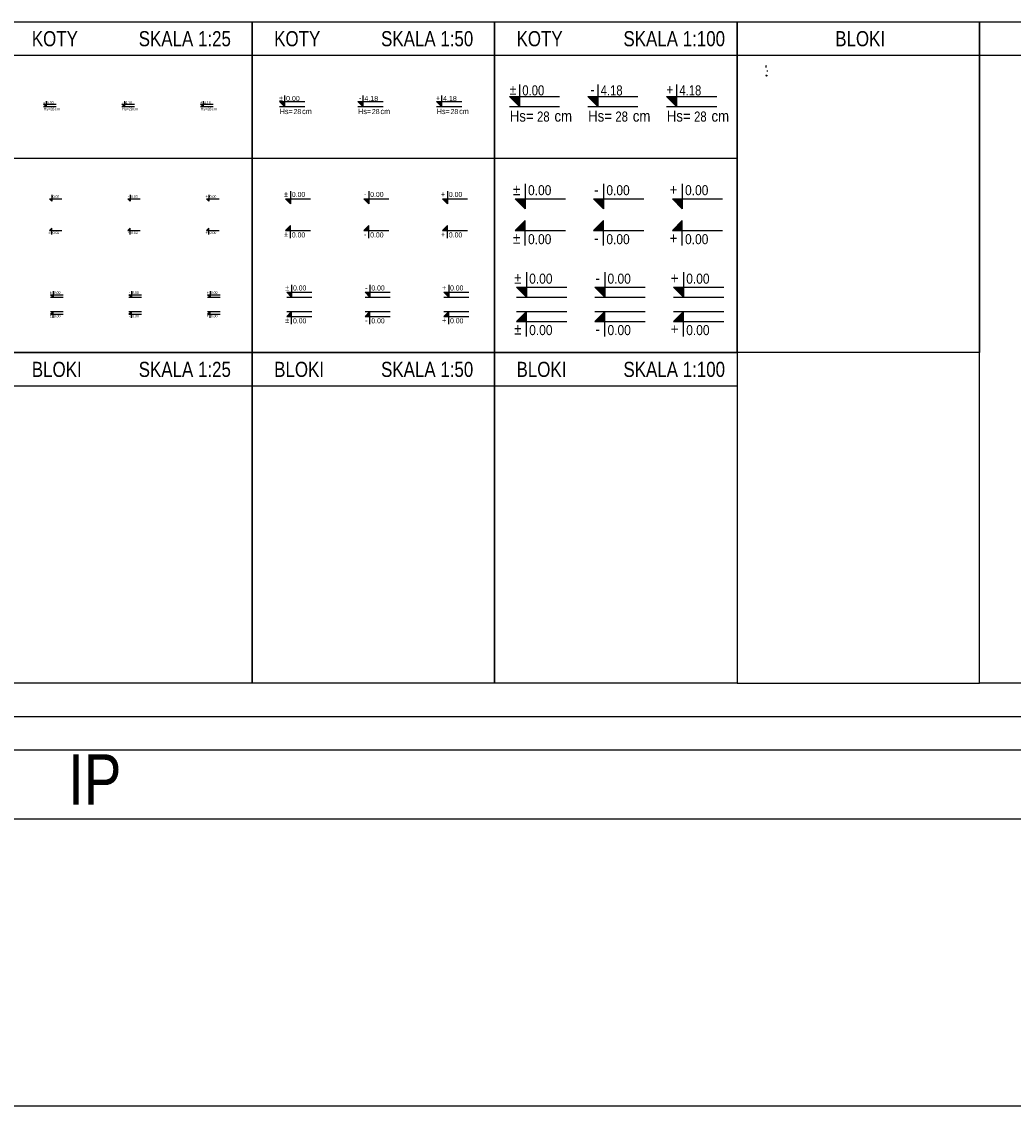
# Model space of a CAD drawing. Header units: millimetres. Extents: x -13852 to 21557, y -10038 to 8820.
# Tile 6 of 42: x -11908 to -9943, y 6670 to 8820. Entities that reach past the tile are written whole.
import ezdxf
from ezdxf.enums import TextEntityAlignment as Align

# ---------------------------------------------------------------- set-up
doc = ezdxf.new("R2010")
doc.units = ezdxf.units.MM
doc.layers.add('5', color=251, linetype='Continuous')
doc.layers.add('DIM', color=243, linetype='Continuous')
doc.styles.add('ARIAL', font='arial.ttf')
doc.styles.get("Standard").update_dxf_attribs({"font": 'arial.ttf'})

# ---------------------------------------------------------------- blocks, each defined once
blk = doc.blocks.new('kota')
blk.add_hatch(color=4).paths.add_polyline_path([(0, 20), (-19.7, 20), (0, 0)])
at = {"color": 4}
blk.add_lwpolyline([(0, 49.6), (0, 0), (-19.7, 20), (79.8, 20)], dxfattribs=at)
at = {"color": 4, "width": 0.85}
blk.add_attdef('ZNAK', text='', height=20, dxfattribs=at).set_placement((-9.8, 26.9), align=Align.RIGHT)
blk.add_attdef('RZEDNA', (5.5, 26.9), '', height=20, dxfattribs=at)
blk = doc.blocks.new('kota ____')
blk.add_hatch(color=4).paths.add_polyline_path([(0, 20), (-19.7, 20), (0, 0)])
at = {"color": 4}
blk.add_line((-19.7, 0), (79.8, 0), dxfattribs=at)
blk.add_lwpolyline([(0, 49.6), (0, 0), (-19.7, 20), (79.8, 20)], dxfattribs=at)
at = {"color": 4, "width": 0.85}
blk.add_attdef('ZNAK', text='', height=20, dxfattribs=at).set_placement((-9.8, 26.9), align=Align.RIGHT)
blk.add_attdef('RZEDNA', (5.5, 26.9), '', height=20, dxfattribs=at)
blk = doc.blocks.new('T1')
at = {"color": 243}
blk.add_line((0, -2), (0, 2), dxfattribs=at)
at = {"color": 243, "const_width": 0.5}
blk.add_lwpolyline([(-1.5, -1.4), (1.5, 1.4)], dxfattribs=at)
blk = doc.blocks.new('kota z H')
blk.add_hatch(color=4).paths.add_polyline_path([(0, 20), (-19.7, 20), (0, 0)])
at = {"color": 4}
blk.add_line((-19.7, 0), (79.8, 0), dxfattribs=at)
blk.add_lwpolyline([(0, 43.6), (0, 0), (-19.7, 20), (79.8, 20)], dxfattribs=at)
at = {"color": 4, "width": 0.85}
for s, p in [('Hs=', (-19, -29.8)), ('cm', (69.5, -29.8))]:
    blk.add_text(s, height=22, dxfattribs=at).set_placement(p)
at = {"color": 4, "ltscale": 8, "width": 0.85}
blk.add_attdef('ZNAK', text='', height=20, dxfattribs=at).set_placement((-6.2, 23.7), align=Align.RIGHT)
at = {"color": 4, "ltscale": 8, "width": 0.8}
for tag, p in [('RZEDNA', (5.8, 22.1)), ('STROP', (35, -29.8))]:
    blk.add_attdef(tag, p, '', height=20, dxfattribs=at)
blk = doc.blocks.new('strzalka')
at = {"color": 243}
blk.add_line((0, -1), (0, 1), dxfattribs=at)
blk.add_lwpolyline([(-2, 0, 0.733, 0, 0), (0, 0, 0, 0, 0)], format="xyseb", dxfattribs=at)
blk = doc.blocks.new('pret')
at = {"ltscale": 30}
blk.add_hatch(color=3, dxfattribs=at).paths.add_polyline_path([(0.9, 0, 1), (-0.9, 0, 1)])
at = {"color": 3, "ltscale": 30}
blk.add_circle((0, 0), 0.913, dxfattribs=at)

msp = doc.modelspace()

# ---------------------------------------------------------------- linework, layer by layer
at = {"layer": 'DIM'}
for p, q in [((-11931.142, 8753.384), (-11451.022, 8753.384)), ((-11451.022, 8753.384), (-10970.902, 8753.384)), ((-10970.902, 8753.384), (-1520.428, 8753.384)), ((-11931.142, 8549.403), (-11451.022, 8549.403)), ((-11451.022, 8549.403), (-10970.902, 8549.403)), ((-10970.902, 8549.403), (-10490.783, 8549.403)), ((-11931.142, 8097.993), (-11451.022, 8097.993)), ((-11451.022, 8097.993), (-10970.902, 8097.993)), ((-10970.902, 8097.993), (-10490.783, 8097.993)), ((-13851.621, 7376.4), (-1520.428, 7376.4)), ((-13851.621, 7239.571), (-1520.428, 7239.571))]:
    msp.add_line(p, q, dxfattribs=at)
at = {"layer": 'DIM', "color": 243}
msp.add_line((-10490.783, 7508.803), (-10010.663, 7508.803), dxfattribs=at)
at = {"layer": 'DIM'}
for points in [[(-11931.142, 8819.585), (-11451.022, 8819.585), (-11451.022, 8164.194), (-11931.142, 8164.194)], [(-11451.022, 8819.585), (-10970.902, 8819.585), (-10970.902, 8164.194), (-11451.022, 8164.194)], [(-10970.902, 8819.585), (-10490.783, 8819.585), (-10490.783, 8164.194), (-10970.902, 8164.194)], [(-10490.783, 8819.585), (-10010.663, 8819.585), (-10010.663, 8164.194), (-10490.783, 8164.194)], [(-11931.142, 8164.194), (-11451.022, 8164.194), (-11451.022, 7508.803), (-11931.142, 7508.803)], [(-11451.022, 8164.194), (-10970.902, 8164.194), (-10970.902, 7508.803), (-11451.022, 7508.803)], [(-10970.902, 8164.194), (-10490.783, 8164.194), (-10490.783, 7508.803), (-10970.902, 7508.803)]]:
    msp.add_lwpolyline(points, close=True, dxfattribs=at)
at = {"layer": 'DIM', "color": 243}
for points in [[(-10010.663, 8819.585), (-5418.021, 8819.585), (-5418.021, 7508.803), (-10010.663, 7508.803)], [(-13851.621, 7442.601), (-1520.428, 7442.601), (-1520.428, 6669.974), (-13851.621, 6669.974)]]:
    msp.add_lwpolyline(points, close=True, dxfattribs=at)

# ---------------------------------------------------------------- block references
msp.add_blockref('T1', (-10433.034, 8730.965))
at = {"ltscale": 30}
for p, values in [((-10921.882, 8651.338), {'RZEDNA': '0.00', 'STROP': '28', 'ZNAK': '%%P'}), ((-10766.703, 8651.338), {'RZEDNA': '4.18', 'STROP': '28', 'ZNAK': '-'}), ((-10610.805, 8651.338), {'RZEDNA': '4.18', 'STROP': '28', 'ZNAK': '+'})]:
    msp.add_blockref('kota z H', p, dxfattribs=at).add_auto_attribs(values)
for p, xscale, yscale, zscale, values in [((-11386.978, 8651.338), 0.4999999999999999, 0.4999999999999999, 0.4999999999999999, {'RZEDNA': '0.00', 'STROP': '28', 'ZNAK': '%%P'}), ((-11231.799, 8651.338), 0.4999999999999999, 0.4999999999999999, 0.4999999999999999, {'RZEDNA': '4.18', 'STROP': '28', 'ZNAK': '-'}), ((-11075.902, 8651.338), 0.4999999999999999, 0.4999999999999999, 0.4999999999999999, {'RZEDNA': '4.18', 'STROP': '28', 'ZNAK': '+'}), ((-11859.587, 8651.338), 0.2499999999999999, 0.2499999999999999, 0.2499999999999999, {'RZEDNA': '0.00', 'STROP': '28', 'ZNAK': '%%P'}), ((-11704.407, 8651.338), 0.2499999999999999, 0.2499999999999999, 0.2499999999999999, {'RZEDNA': '4.18', 'STROP': '28', 'ZNAK': '-'}), ((-11548.51, 8651.338), 0.2499999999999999, 0.2499999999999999, 0.2499999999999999, {'RZEDNA': '4.18', 'STROP': '28', 'ZNAK': '+'})]:
    msp.add_blockref('kota z H', p, dxfattribs=dict(at, xscale=xscale, yscale=yscale, zscale=zscale)).add_auto_attribs(values)
ref = msp.add_blockref('kota', (-10910.235, 8448.776))
ref.add_attrib('RZEDNA', '0.00', (-10904.763, 8475.654), dxfattribs={"color": 4, "height": 20, "width": 0.85})
ref.add_attrib('ZNAK', '%%p', dxfattribs={"color": 4, "height": 22, "width": 0.85}).set_placement((-10920.062, 8475.654), align=Align.RIGHT)
ref = msp.add_blockref('kota', (-10755.056, 8448.776))
ref.add_attrib('RZEDNA', '0.00', (-10749.584, 8475.654), dxfattribs={"color": 4, "height": 20, "width": 0.85})
ref.add_attrib('ZNAK', '-', dxfattribs={"color": 4, "height": 22, "width": 0.85}).set_placement((-10764.883, 8475.654), align=Align.RIGHT)
ref = msp.add_blockref('kota', (-10599.158, 8448.776))
ref.add_attrib('RZEDNA', '0.00', (-10593.687, 8475.654), dxfattribs={"color": 4, "height": 20, "width": 0.85})
ref.add_attrib('ZNAK', '+', dxfattribs={"color": 4, "height": 22, "width": 0.85}).set_placement((-10608.985, 8475.654), align=Align.RIGHT)
ref = msp.add_blockref('kota', (-11847.94, 8463.788), dxfattribs=dict(xscale=0.2499999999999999, yscale=0.2499999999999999, zscale=0.2499999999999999))
ref.add_attrib('RZEDNA', '0.00', (-11846.572, 8470.508), dxfattribs={"color": 4, "height": 5, "width": 0.85})
ref.add_attrib('ZNAK', '%%p', dxfattribs={"color": 4, "height": 5.5, "width": 0.85}).set_placement((-11850.396, 8470.508), align=Align.RIGHT)
ref = msp.add_blockref('kota', (-11692.761, 8463.788), dxfattribs=dict(xscale=0.2499999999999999, yscale=0.2499999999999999, zscale=0.2499999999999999))
ref.add_attrib('RZEDNA', '0.00', (-11691.393, 8470.508), dxfattribs={"color": 4, "height": 5, "width": 0.85})
ref.add_attrib('ZNAK', '-', dxfattribs={"color": 4, "height": 5.5, "width": 0.85}).set_placement((-11695.217, 8470.508), align=Align.RIGHT)
ref = msp.add_blockref('kota', (-11536.863, 8463.788), dxfattribs=dict(xscale=0.2499999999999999, yscale=0.2499999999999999, zscale=0.2499999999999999))
ref.add_attrib('RZEDNA', '0.00', (-11535.495, 8470.508), dxfattribs={"color": 4, "height": 5, "width": 0.85})
ref.add_attrib('ZNAK', '+', dxfattribs={"color": 4, "height": 5.5, "width": 0.85}).set_placement((-11539.32, 8470.508), align=Align.RIGHT)
ref = msp.add_blockref('kota', (-11375.332, 8458.784), dxfattribs=dict(xscale=0.4999999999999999, yscale=0.4999999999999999, zscale=0.4999999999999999))
ref.add_attrib('RZEDNA', '0.00', (-11372.596, 8472.223), dxfattribs={"color": 4, "height": 10, "width": 0.85})
ref.add_attrib('ZNAK', '%%p', dxfattribs={"color": 4, "height": 11, "width": 0.85}).set_placement((-11380.245, 8472.223), align=Align.RIGHT)
ref = msp.add_blockref('kota', (-11220.152, 8458.784), dxfattribs=dict(xscale=0.4999999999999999, yscale=0.4999999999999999, zscale=0.4999999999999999))
ref.add_attrib('RZEDNA', '0.00', (-11217.417, 8472.223), dxfattribs={"color": 4, "height": 10, "width": 0.85})
ref.add_attrib('ZNAK', '-', dxfattribs={"color": 4, "height": 11, "width": 0.85}).set_placement((-11225.066, 8472.223), align=Align.RIGHT)
ref = msp.add_blockref('kota', (-11064.255, 8458.784), dxfattribs=dict(xscale=0.4999999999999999, yscale=0.4999999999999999, zscale=0.4999999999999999))
ref.add_attrib('RZEDNA', '0.00', (-11061.519, 8472.223), dxfattribs={"color": 4, "height": 10, "width": 0.85})
ref.add_attrib('ZNAK', '+', dxfattribs={"color": 4, "height": 11, "width": 0.85}).set_placement((-11069.168, 8472.223), align=Align.RIGHT)
ref = msp.add_blockref('kota', (-11847.94, 8410.417), dxfattribs=dict(xscale=-0.2499999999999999, yscale=0.2499999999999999, zscale=0.2499999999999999, rotation=180))
ref.add_attrib('RZEDNA', '0.00', (-11846.572, 8398.697), dxfattribs={"color": 4, "height": 5, "width": 0.85})
ref.add_attrib('ZNAK', '%%p', dxfattribs={"color": 4, "height": 5.5, "width": 0.85}).set_placement((-11850.396, 8398.983), align=Align.RIGHT)
ref = msp.add_blockref('kota', (-11692.761, 8410.417), dxfattribs=dict(xscale=-0.2499999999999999, yscale=0.2499999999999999, zscale=0.2499999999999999, rotation=180))
ref.add_attrib('RZEDNA', '0.00', (-11691.393, 8398.697), dxfattribs={"color": 4, "height": 5, "width": 0.85})
ref.add_attrib('ZNAK', '-', dxfattribs={"color": 4, "height": 5.5, "width": 0.85}).set_placement((-11695.217, 8398.983), align=Align.RIGHT)
ref = msp.add_blockref('kota', (-11536.863, 8410.417), dxfattribs=dict(xscale=-0.2499999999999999, yscale=0.2499999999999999, zscale=0.2499999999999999, rotation=180))
ref.add_attrib('RZEDNA', '0.00', (-11535.495, 8398.697), dxfattribs={"color": 4, "height": 5, "width": 0.85})
ref.add_attrib('ZNAK', '+', dxfattribs={"color": 4, "height": 5.5, "width": 0.85}).set_placement((-11539.32, 8398.983), align=Align.RIGHT)
ref = msp.add_blockref('kota', (-11375.332, 8415.421), dxfattribs=dict(xscale=-0.4999999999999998, yscale=0.4999999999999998, zscale=0.4999999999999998, rotation=180))
ref.add_attrib('RZEDNA', '0.00', (-11372.596, 8391.982), dxfattribs={"color": 4, "height": 10, "width": 0.85})
ref.add_attrib('ZNAK', '%%p', dxfattribs={"color": 4, "height": 11, "width": 0.85}).set_placement((-11380.245, 8392.554), align=Align.RIGHT)
ref = msp.add_blockref('kota', (-11220.152, 8415.421), dxfattribs=dict(xscale=-0.4999999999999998, yscale=0.4999999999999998, zscale=0.4999999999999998, rotation=180))
ref.add_attrib('RZEDNA', '0.00', (-11217.417, 8391.982), dxfattribs={"color": 4, "height": 10, "width": 0.85})
ref.add_attrib('ZNAK', '-', dxfattribs={"color": 4, "height": 11, "width": 0.85}).set_placement((-11225.066, 8392.554), align=Align.RIGHT)
ref = msp.add_blockref('kota', (-11064.255, 8415.421), dxfattribs=dict(xscale=-0.4999999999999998, yscale=0.4999999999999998, zscale=0.4999999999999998, rotation=180))
ref.add_attrib('RZEDNA', '0.00', (-11061.519, 8391.982), dxfattribs={"color": 4, "height": 10, "width": 0.85})
ref.add_attrib('ZNAK', '+', dxfattribs={"color": 4, "height": 11, "width": 0.85}).set_placement((-11069.168, 8392.554), align=Align.RIGHT)
ref = msp.add_blockref('kota', (-10910.235, 8425.429), dxfattribs=dict(xscale=-1, rotation=180))
ref.add_attrib('RZEDNA', '0.00', (-10904.763, 8378.551), dxfattribs={"color": 4, "height": 20, "width": 0.85})
ref.add_attrib('ZNAK', '%%p', dxfattribs={"color": 4, "height": 22, "width": 0.85}).set_placement((-10920.062, 8379.694), align=Align.RIGHT)
ref = msp.add_blockref('kota', (-10755.056, 8425.429), dxfattribs=dict(xscale=-1, rotation=180))
ref.add_attrib('RZEDNA', '0.00', (-10749.584, 8378.551), dxfattribs={"color": 4, "height": 20, "width": 0.85})
ref.add_attrib('ZNAK', '-', dxfattribs={"color": 4, "height": 22, "width": 0.85}).set_placement((-10764.883, 8379.694), align=Align.RIGHT)
ref = msp.add_blockref('kota', (-10599.158, 8425.429), dxfattribs=dict(xscale=-1, rotation=180))
ref.add_attrib('RZEDNA', '0.00', (-10593.687, 8378.551), dxfattribs={"color": 4, "height": 20, "width": 0.85})
ref.add_attrib('ZNAK', '+', dxfattribs={"color": 4, "height": 22, "width": 0.85}).set_placement((-10608.985, 8379.694), align=Align.RIGHT)
ref = msp.add_blockref('kota ____', (-10907.929, 8273.401))
ref.add_attrib('RZEDNA', '0.00', (-10902.457, 8300.279), dxfattribs={"color": 4, "height": 20, "width": 0.85})
ref.add_attrib('ZNAK', '%%p', dxfattribs={"color": 4, "height": 22, "width": 0.85}).set_placement((-10917.756, 8300.279), align=Align.RIGHT)
ref = msp.add_blockref('kota ____', (-10752.75, 8273.401))
ref.add_attrib('RZEDNA', '0.00', (-10747.278, 8300.279), dxfattribs={"color": 4, "height": 20, "width": 0.85})
ref.add_attrib('ZNAK', '-', dxfattribs={"color": 4, "height": 22, "width": 0.85}).set_placement((-10762.576, 8300.279), align=Align.RIGHT)
ref = msp.add_blockref('kota ____', (-10596.852, 8273.401))
ref.add_attrib('RZEDNA', '0.00', (-10591.38, 8300.279), dxfattribs={"color": 4, "height": 20, "width": 0.85})
ref.add_attrib('ZNAK', '+', dxfattribs={"color": 4, "height": 22, "width": 0.85}).set_placement((-10606.679, 8300.279), align=Align.RIGHT)
ref = msp.add_blockref('kota ____', (-11373.025, 8273.401), dxfattribs=dict(xscale=0.4999999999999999, yscale=0.4999999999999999, zscale=0.4999999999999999))
ref.add_attrib('RZEDNA', '0.00', (-11370.29, 8286.84), dxfattribs={"color": 4, "height": 10, "width": 0.85})
ref.add_attrib('ZNAK', '%%p', dxfattribs={"color": 4, "height": 11, "width": 0.85}).set_placement((-11377.939, 8286.84), align=Align.RIGHT)
ref = msp.add_blockref('kota ____', (-11217.846, 8273.401), dxfattribs=dict(xscale=0.4999999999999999, yscale=0.4999999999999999, zscale=0.4999999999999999))
ref.add_attrib('RZEDNA', '0.00', (-11215.111, 8286.84), dxfattribs={"color": 4, "height": 10, "width": 0.85})
ref.add_attrib('ZNAK', '-', dxfattribs={"color": 4, "height": 11, "width": 0.85}).set_placement((-11222.76, 8286.84), align=Align.RIGHT)
ref = msp.add_blockref('kota ____', (-11061.949, 8273.401), dxfattribs=dict(xscale=0.4999999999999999, yscale=0.4999999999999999, zscale=0.4999999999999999))
ref.add_attrib('RZEDNA', '0.00', (-11059.213, 8286.84), dxfattribs={"color": 4, "height": 10, "width": 0.85})
ref.add_attrib('ZNAK', '+', dxfattribs={"color": 4, "height": 11, "width": 0.85}).set_placement((-11066.862, 8286.84), align=Align.RIGHT)
ref = msp.add_blockref('kota ____', (-11845.634, 8273.401), dxfattribs=dict(xscale=0.2499999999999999, yscale=0.2499999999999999, zscale=0.2499999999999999))
ref.add_attrib('RZEDNA', '0.00', (-11844.266, 8280.121), dxfattribs={"color": 4, "height": 5, "width": 0.85})
ref.add_attrib('ZNAK', '%%p', dxfattribs={"color": 4, "height": 5.5, "width": 0.85}).set_placement((-11848.09, 8280.121), align=Align.RIGHT)
ref = msp.add_blockref('kota ____', (-11690.454, 8273.401), dxfattribs=dict(xscale=0.2499999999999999, yscale=0.2499999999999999, zscale=0.2499999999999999))
ref.add_attrib('RZEDNA', '0.00', (-11689.087, 8280.121), dxfattribs={"color": 4, "height": 5, "width": 0.85})
ref.add_attrib('ZNAK', '-', dxfattribs={"color": 4, "height": 5.5, "width": 0.85}).set_placement((-11692.911, 8280.121), align=Align.RIGHT)
ref = msp.add_blockref('kota ____', (-11534.557, 8273.401), dxfattribs=dict(xscale=0.2499999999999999, yscale=0.2499999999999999, zscale=0.2499999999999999))
ref.add_attrib('RZEDNA', '0.00', (-11533.189, 8280.121), dxfattribs={"color": 4, "height": 5, "width": 0.85})
ref.add_attrib('ZNAK', '+', dxfattribs={"color": 4, "height": 5.5, "width": 0.85}).set_placement((-11537.013, 8280.121), align=Align.RIGHT)
ref = msp.add_blockref('kota ____', (-11845.634, 8245.224), dxfattribs=dict(xscale=-0.2499999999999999, yscale=0.2499999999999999, zscale=0.2499999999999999, rotation=180))
ref.add_attrib('RZEDNA', '0.00', (-11844.266, 8233.505), dxfattribs={"color": 4, "height": 5, "width": 0.85})
ref.add_attrib('ZNAK', '%%p', dxfattribs={"color": 4, "height": 5.5, "width": 0.85}).set_placement((-11848.09, 8233.79), align=Align.RIGHT)
ref = msp.add_blockref('kota ____', (-11690.454, 8245.224), dxfattribs=dict(xscale=-0.2499999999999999, yscale=0.2499999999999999, zscale=0.2499999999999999, rotation=180))
ref.add_attrib('RZEDNA', '0.00', (-11689.087, 8233.505), dxfattribs={"color": 4, "height": 5, "width": 0.85})
ref.add_attrib('ZNAK', '-', dxfattribs={"color": 4, "height": 5.5, "width": 0.85}).set_placement((-11692.911, 8233.79), align=Align.RIGHT)
ref = msp.add_blockref('kota ____', (-11534.557, 8245.224), dxfattribs=dict(xscale=-0.2499999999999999, yscale=0.2499999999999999, zscale=0.2499999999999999, rotation=180))
ref.add_attrib('RZEDNA', '0.00', (-11533.189, 8233.505), dxfattribs={"color": 4, "height": 5, "width": 0.85})
ref.add_attrib('ZNAK', '+', dxfattribs={"color": 4, "height": 5.5, "width": 0.85}).set_placement((-11537.013, 8233.79), align=Align.RIGHT)
ref = msp.add_blockref('kota ____', (-11373.025, 8245.224), dxfattribs=dict(xscale=-0.4999999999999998, yscale=0.4999999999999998, zscale=0.4999999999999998, rotation=180))
ref.add_attrib('RZEDNA', '0.00', (-11370.29, 8221.785), dxfattribs={"color": 4, "height": 10, "width": 0.85})
ref.add_attrib('ZNAK', '%%p', dxfattribs={"color": 4, "height": 11, "width": 0.85}).set_placement((-11377.939, 8222.357), align=Align.RIGHT)
ref = msp.add_blockref('kota ____', (-11217.846, 8245.224), dxfattribs=dict(xscale=-0.4999999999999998, yscale=0.4999999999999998, zscale=0.4999999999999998, rotation=180))
ref.add_attrib('RZEDNA', '0.00', (-11215.111, 8221.785), dxfattribs={"color": 4, "height": 10, "width": 0.85})
ref.add_attrib('ZNAK', '-', dxfattribs={"color": 4, "height": 11, "width": 0.85}).set_placement((-11222.76, 8222.357), align=Align.RIGHT)
ref = msp.add_blockref('kota ____', (-11061.949, 8245.224), dxfattribs=dict(xscale=-0.4999999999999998, yscale=0.4999999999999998, zscale=0.4999999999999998, rotation=180))
ref.add_attrib('RZEDNA', '0.00', (-11059.213, 8221.785), dxfattribs={"color": 4, "height": 10, "width": 0.85})
ref.add_attrib('ZNAK', '+', dxfattribs={"color": 4, "height": 11, "width": 0.85}).set_placement((-11066.862, 8222.357), align=Align.RIGHT)
ref = msp.add_blockref('kota ____', (-10907.929, 8245.224), dxfattribs=dict(xscale=-1, rotation=180))
ref.add_attrib('RZEDNA', '0.00', (-10902.457, 8198.346), dxfattribs={"color": 4, "height": 20, "width": 0.85})
ref.add_attrib('ZNAK', '%%p', dxfattribs={"color": 4, "height": 22, "width": 0.85}).set_placement((-10917.756, 8199.489), align=Align.RIGHT)
ref = msp.add_blockref('kota ____', (-10752.75, 8245.224), dxfattribs=dict(xscale=-1, rotation=180))
ref.add_attrib('RZEDNA', '0.00', (-10747.278, 8198.346), dxfattribs={"color": 4, "height": 20, "width": 0.85})
ref.add_attrib('ZNAK', '-', dxfattribs={"color": 4, "height": 22, "width": 0.85}).set_placement((-10762.576, 8199.489), align=Align.RIGHT)
ref = msp.add_blockref('kota ____', (-10596.852, 8245.224), dxfattribs=dict(xscale=-1, rotation=180))
ref.add_attrib('RZEDNA', '0.00', (-10591.38, 8198.346), dxfattribs={"color": 4, "height": 20, "width": 0.85})
ref.add_attrib('ZNAK', '+', dxfattribs={"color": 4, "height": 22, "width": 0.85}).set_placement((-10606.679, 8199.489), align=Align.RIGHT)
at = {"layer": 'DIM'}
for name, p in [('pret', (-10432.603, 8712.773)), ('strzalka', (-10430.057, 8721.898))]:
    msp.add_blockref(name, p, dxfattribs=at)

# ---------------------------------------------------------------- texts
at = {"style": 'ARIAL', "width": 0.8}
for s, p in [('KOTY', (-11887.736, 8770.902)), ('SKALA 1:25', (-11676.028, 8770.902)), ('KOTY', (-11407.616, 8770.902)), ('SKALA 1:50', (-11195.908, 8770.902)), ('KOTY', (-10927.497, 8770.902)), ('SKALA 1:100', (-10715.788, 8770.902)), ('BLOKI', (-10296.157, 8770.902)), ('BLOKI', (-11887.736, 8115.511)), ('SKALA 1:25', (-11676.028, 8115.511)), ('BLOKI', (-11407.616, 8115.511)), ('SKALA 1:50', (-11195.908, 8115.511)), ('BLOKI', (-10927.497, 8115.511)), ('SKALA 1:100', (-10715.788, 8115.511))]:
    msp.add_text(s, height=30, dxfattribs=at).set_placement(p)
at = {"layer": '5', "color": 3, "style": 'ARIAL', "width": 0.8}
msp.add_text('IP', height=100, dxfattribs=at).set_placement((-11815.71, 7267.646, 0))

doc.saveas('drawing.dxf')
